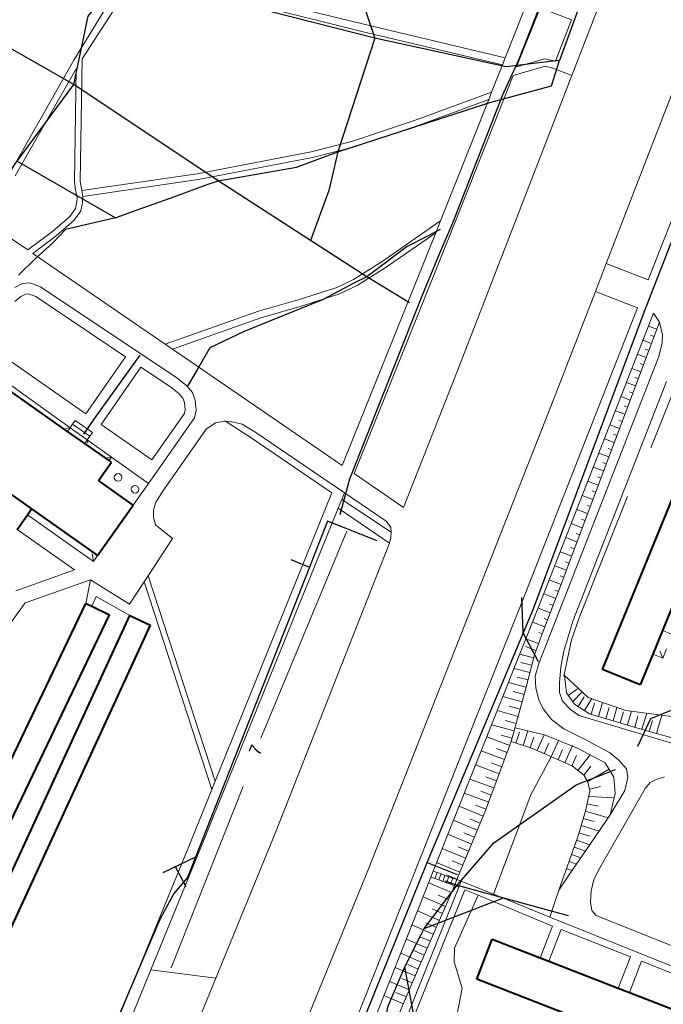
# Model space of a CAD drawing. Extents: x 13 to 4138, y -4831 to -1000.
# Tile 60 of 203: x 1390 to 1560, y -3513 to -3253. Entities that reach past the tile are written whole.
import ezdxf
from ezdxf.enums import TextEntityAlignment as Align

# ---------------------------------------------------------------- set-up
doc = ezdxf.new("R2010")
doc.units = 0
doc.header["$MEASUREMENT"] = 0
for name, color, linetype in [('11', 7, 'CONTINUOUS'), ('24', 7, 'CONTINUOUS'), ('25', 7, 'CONTINUOUS'), ('37', 7, 'CONTINUOUS'), ('40', 7, 'CONTINUOUS'), ('42', 7, 'CONTINUOUS'), ('6', 7, 'CONTINUOUS'), ('7', 7, 'CONTINUOUS'), ('ЛЕСТНИЦЫ', 6, 'CONTINUOUS'), ('ПЕШЕХОДНЫЕ_ДОРОЖКИ', 3, 'CONTINUOUS'), ('ТРОПЫ', 32, 'CONTINUOUS'), ('ТРОТУАРЫ', 7, 'CONTINUOUS')]:
    doc.layers.add(name, color=color, linetype=linetype)
doc.styles.get("Standard").update_dxf_attribs({"font": 'txt', "height": 0.2})

msp = doc.modelspace()

# ---------------------------------------------------------------- linework, layer by layer
at = {"layer": '11', "color": 253, "linetype": 'Continuous', "lineweight": 0}
for p, q in [((1409.38, -3408.16), (1410.47, -3405.61)), ((1410.47, -3405.61), (1419.37, -3410.61)), ((1397.52, -3571.11), (1424.95, -3504.16)), ((1424.95, -3504.16), (1442.1, -3506.42)), ((1442.1, -3506.42), (1413.56, -3576.01))]:
    msp.add_line(p, q, dxfattribs=at)
at = {"layer": '24', "color": 253, "linetype": 'Continuous', "lineweight": 0}
for p, q in [((1424.97, -3235.43), (1406.75, -3263.58)), ((1548.28, -3236.8), (1536.22, -3267.95)), ((1525.87, -3244.98), (1518.6, -3263.3)), ((1415.42, -3246.24), (1404.61, -3263.93)), ((1454.74, -3247.86), (1481.19, -3254.43)), ((1572.71, -3246.71), (1545.27, -3317.61)), ((1454.19, -3249.76), (1480.72, -3256.36)), ((1527.81, -3250.08), (1521.62, -3265.7)), ((1527.81, -3250.08), (1536.11, -3253.29)), ((1531.9, -3264.17), (1536.11, -3253.29)), ((1584.11, -3251.12), (1556.4, -3321.91)), ((1481.19, -3254.43), (1518.6, -3263.3)), ((1480.72, -3256.36), (1517.86, -3265.17)), ((1404.61, -3263.93), (1387.78, -3293.58)), ((1406.75, -3263.58), (1406.27, -3295.94)), ((1517.86, -3265.17), (1518.6, -3263.3)), ((1529.09, -3263.51), (1521.62, -3265.7)), ((1531.9, -3264.17), (1529.09, -3263.51)), ((1405.19, -3266.18), (1389.12, -3294.48)), ((1405.19, -3266.18), (1404.74, -3295.92)), ((1517.86, -3265.17), (1515.01, -3272.36)), ((1529.15, -3265.53), (1520.71, -3267.99)), ((1531.19, -3266.01), (1529.15, -3265.53)), ((1536.22, -3267.95), (1531.19, -3266.01)), ((1520.71, -3267.99), (1505.62, -3306.03)), ((1536.22, -3267.95), (1506.11, -3345.74)), ((1495.37, -3279.61), (1515.01, -3272.36)), ((1495.88, -3281.05), (1514.25, -3274.27)), ((1514.25, -3274.27), (1501.52, -3306.36)), ((1514.25, -3274.27), (1515.01, -3272.36)), ((1478.33, -3285.29), (1495.37, -3279.61)), ((1478.76, -3286.76), (1495.88, -3281.05)), ((1467.31, -3288.11), (1478.33, -3285.29)), ((1467.64, -3289.61), (1478.76, -3286.76)), ((1437.22, -3293.89), (1467.31, -3288.11)), ((1437.48, -3295.4), (1467.64, -3289.61)), ((1406.71, -3298.36), (1437.22, -3293.89)), ((1404.74, -3295.92), (1405, -3298.25)), ((1406.27, -3295.94), (1406.71, -3298.36)), ((1406.99, -3299.87), (1437.48, -3295.4)), ((1405, -3298.25), (1405.43, -3300.24)), ((1405.43, -3300.24), (1405.34, -3301.36)), ((1406.71, -3298.36), (1406.99, -3299.87)), ((1406.99, -3299.87), (1406.86, -3301.57)), ((1405.34, -3301.36), (1405, -3303.09)), ((1406.86, -3301.57), (1406.43, -3303.71)), ((1403.53, -3305.17), (1398.95, -3309.15)), ((1405, -3303.09), (1403.53, -3305.17)), ((1406.43, -3303.71), (1404.67, -3306.2)), ((1380.21, -3305.91), (1392.41, -3314.04)), ((1404.67, -3306.2), (1399.91, -3310.34)), ((1505.62, -3306.03), (1478.65, -3373.1)), ((1486.08, -3317.06), (1501.52, -3306.36)), ((1500.25, -3309.51), (1501.52, -3306.36)), ((1398.95, -3309.15), (1392.41, -3314.04)), ((1399.91, -3310.34), (1393.75, -3314.93)), ((1500.25, -3309.51), (1475.54, -3370.97)), ((1487.1, -3318.61), (1500.25, -3309.51)), ((1393.75, -3314.93), (1428.73, -3338.9)), ((1478.53, -3321.81), (1486.08, -3317.06)), ((1479.44, -3323.44), (1487.1, -3318.61)), ((1545.27, -3317.61), (1542.42, -3324.99)), ((1545.27, -3317.61), (1556.4, -3321.91)), ((1391.03, -3322.91), (1389.01, -3323.92)), ((1392.96, -3322.73), (1391.03, -3322.91)), ((1395.81, -3323.74), (1392.96, -3322.73)), ((1431.8, -3347.85), (1395.81, -3323.74)), ((1474.14, -3323.93), (1478.53, -3321.81)), ((1474.84, -3325.66), (1479.44, -3323.44)), ((1390.58, -3326.34), (1388.99, -3327.64)), ((1391.83, -3325.72), (1390.58, -3326.34)), ((1392.6, -3325.64), (1391.83, -3325.72)), ((1394.51, -3326.32), (1392.6, -3325.64)), ((1418.28, -3342.25), (1394.51, -3326.32)), ((1464.48, -3327.03), (1474.14, -3323.93)), ((1465.02, -3328.81), (1474.84, -3325.66)), ((1542.42, -3324.99), (1530.67, -3355.34)), ((1542.42, -3324.99), (1553.52, -3329.28)), ((1453.42, -3330.18), (1464.48, -3327.03)), ((1453.98, -3331.95), (1465.02, -3328.81)), ((1428.73, -3338.9), (1453.42, -3330.18)), ((1553.52, -3329.28), (1523.99, -3404.73)), ((1557.79, -3330.75), (1528.19, -3406.39)), ((1557.79, -3330.75), (1559.38, -3333.11)), ((1430.63, -3340.2), (1453.98, -3331.95)), ((1559.38, -3333.11), (1560.21, -3336.42)), ((1560.21, -3336.42), (1560.04, -3338.57)), ((1407.79, -3357.32), (1380.63, -3338.42)), ((1428.73, -3338.9), (1430.63, -3340.2)), ((1560.04, -3338.57), (1559.23, -3342.17)), ((1430.63, -3340.2), (1475.54, -3370.97)), ((1418.28, -3342.25), (1407.79, -3357.32)), ((1559.23, -3342.17), (1527.51, -3423.3)), ((1422.32, -3344.95), (1411.77, -3360.1)), ((1430.11, -3350.17), (1422.32, -3344.95)), ((1506.11, -3345.74), (1491.76, -3382.09)), ((1434.37, -3349.87), (1431.8, -3347.85)), ((1561.2, -3348.81), (1536.45, -3412.11)), ((1432.37, -3351.95), (1430.11, -3350.17)), ((1433.41, -3353.17), (1432.37, -3351.95)), ((1435.93, -3351.7), (1434.37, -3349.87)), ((1436.66, -3353.72), (1435.93, -3351.7)), ((1433.85, -3354.36), (1433.41, -3353.17)), ((1434.04, -3356.2), (1433.85, -3354.36)), ((1436.94, -3356.38), (1436.66, -3353.72)), ((1425.22, -3369.46), (1433.81, -3357.21)), ((1433.81, -3357.21), (1434.04, -3356.2)), ((1436.48, -3358.39), (1436.94, -3356.38)), ((1530.67, -3355.34), (1482.34, -3477.77)), ((1425.22, -3369.46), (1411.77, -3360.1)), ((1424.32, -3375.69), (1436.48, -3358.39)), ((1439.57, -3361.37), (1442.03, -3359.73)), ((1442.03, -3359.73), (1444.35, -3359.28)), ((1444.35, -3359.28), (1444.63, -3359.3)), ((1444.63, -3359.3), (1446.36, -3359.43)), ((1444.63, -3359.3), (1451.42, -3363.62)), ((1446.36, -3359.43), (1449.12, -3360.03)), ((1449.12, -3360.03), (1452.41, -3362.11)), ((1428.07, -3377.77), (1439.57, -3361.37)), ((1452.41, -3362.11), (1476.1, -3378.23)), ((1451.42, -3363.62), (1472.8, -3378.16)), ((1478.65, -3373.1), (1491.76, -3382.09)), ((1426.21, -3380.83), (1428.07, -3377.77)), ((1472.8, -3378.16), (1441.95, -3454.36)), ((1476.1, -3378.23), (1475.4, -3379.94)), ((1476.1, -3378.23), (1487.1, -3385.71)), ((1425.61, -3382.76), (1426.21, -3380.83)), ((1475.4, -3379.94), (1474.46, -3382.26)), ((1475.4, -3379.94), (1488.43, -3388.59)), ((1425.61, -3384.7), (1425.61, -3382.76)), ((1474.46, -3382.26), (1438.19, -3471.87)), ((1474.46, -3382.26), (1488.05, -3391.5)), ((1426.21, -3386.64), (1425.61, -3384.7)), ((1487.1, -3385.71), (1488.33, -3387.3)), ((1404.8, -3398.57), (1389.6, -3387.84)), ((1430.7, -3390.23), (1426.21, -3386.64)), ((1488.33, -3387.3), (1488.43, -3388.59)), ((1488.43, -3388.59), (1488.33, -3389.98)), ((1424.2, -3400.09), (1430.7, -3390.23)), ((1488.33, -3389.98), (1488.05, -3391.5)), ((1488.05, -3391.5), (1457.88, -3467.93)), ((1389.3, -3404.07), (1404.8, -3398.57)), ((1391.7, -3407.28), (1408.97, -3401.16)), ((1408.97, -3401.16), (1419.27, -3407.56)), ((1419.27, -3407.56), (1423.14, -3401.7)), ((1423.14, -3401.7), (1424.2, -3400.09)), ((1423.14, -3401.7), (1441.08, -3456.54)), ((1424.2, -3400.09), (1441.95, -3454.36)), ((1523.99, -3404.73), (1462.45, -3559.22)), ((1528.19, -3406.39), (1499.57, -3478.11)), ((1362.28, -3447.69), (1391.7, -3407.28)), ((1536.45, -3412.11), (1534.1, -3419.97)), ((1534.1, -3419.97), (1533.27, -3424.11)), ((1527.51, -3423.3), (1526.51, -3426.61)), ((1533.27, -3424.11), (1532.94, -3428.41)), ((1526.51, -3426.61), (1526.68, -3429.76)), ((1526.68, -3429.76), (1527.51, -3432.9)), ((1532.94, -3428.41), (1532.94, -3430.89)), ((1527.51, -3432.9), (1528.66, -3435.22)), ((1532.94, -3430.89), (1533.77, -3433.21)), ((1528.66, -3435.22), (1530.81, -3438.03)), ((1533.77, -3433.21), (1535.76, -3435.36)), ((1535.76, -3435.36), (1538.07, -3437.02)), ((1530.81, -3438.03), (1534.12, -3440.51)), ((1538.07, -3437.02), (1569.16, -3446.28)), ((1534.12, -3440.51), (1539.41, -3443.16)), ((1539.41, -3443.16), (1546.19, -3446.8)), ((1546.19, -3446.8), (1548.67, -3448.78)), ((1548.67, -3448.78), (1550.66, -3451.1)), ((1550.66, -3451.1), (1550.99, -3453.42)), ((1550.99, -3453.42), (1550.17, -3456.82)), ((1558.73, -3453.84), (1556.91, -3454.66)), ((1560.72, -3453.17), (1558.73, -3453.84)), ((1441.08, -3456.54), (1441.95, -3454.36)), ((1555.58, -3456.32), (1543.64, -3477.23)), ((1556.91, -3454.66), (1555.58, -3456.32)), ((1441.08, -3456.54), (1435.34, -3470.71)), ((1550.17, -3456.82), (1546.37, -3463.27)), ((1546.37, -3463.27), (1539.92, -3472.7)), ((1457.88, -3467.93), (1442.1, -3506.42)), ((1435.34, -3470.71), (1394.49, -3570.39)), ((1438.19, -3471.87), (1424.95, -3504.16)), ((1539.92, -3472.7), (1535.79, -3478.66)), ((1543.64, -3477.23), (1542, -3480.36)), ((1482.34, -3477.77), (1450.89, -3554.48)), ((1498.98, -3479.7), (1460.32, -3576.77)), ((1535.79, -3478.66), (1532.81, -3483.13)), ((1506.34, -3482.38), (1487.14, -3530.07)), ((1506.92, -3480.78), (1515.48, -3484.23)), ((1542, -3480.36), (1541.33, -3483.34)), ((1507.95, -3483.04), (1488.87, -3530.43)), ((1507.95, -3483.04), (1511.44, -3484.49)), ((1511.44, -3484.49), (1531.08, -3492.62)), ((1515.48, -3484.23), (1530.4, -3490.25)), ((1532.81, -3483.13), (1530.4, -3490.25)), ((1541.33, -3483.34), (1541.17, -3486.33)), ((1541.17, -3486.33), (1541.5, -3488.49)), ((1530.4, -3490.25), (1645.19, -3536.46)), ((1541.5, -3488.49), (1542.66, -3489.81)), ((1542.66, -3489.81), (1613.1, -3518.16)), ((1527.83, -3501), (1531.08, -3492.62)), ((1530.14, -3501.9), (1533.38, -3493.53)), ((1533.38, -3493.53), (1551.72, -3500.72)), ((1548.49, -3509.03), (1551.72, -3500.72)), ((1551.42, -3510.16), (1554.64, -3501.89)), ((1554.64, -3501.89), (1573.07, -3509.31))]:
    msp.add_line(p, q, dxfattribs=at)
at = {"layer": '25', "color": 253, "linetype": 'Continuous', "lineweight": 0}
for p, q in [((1498.98, -3479.7), (1499.57, -3478.11)), ((1500.02, -3480.08), (1498.98, -3479.7)), ((1499.57, -3478.11), (1500.6, -3478.48)), ((1500.02, -3480.08), (1500.6, -3478.48)), ((1500.6, -3478.48), (1501.63, -3478.86)), ((1501.05, -3480.45), (1501.63, -3478.86)), ((1501.63, -3478.86), (1502.67, -3479.23)), ((1502.09, -3480.83), (1502.67, -3479.23)), ((1502.67, -3479.23), (1503.7, -3479.61)), ((1503.12, -3481.21), (1503.7, -3479.61)), ((1503.7, -3479.61), (1504.73, -3479.98)), ((1501.05, -3480.45), (1500.02, -3480.08)), ((1502.09, -3480.83), (1501.05, -3480.45)), ((1503.12, -3481.21), (1502.09, -3480.83)), ((1504.15, -3481.58), (1503.12, -3481.21)), ((1504.15, -3481.58), (1504.73, -3479.98)), ((1505.19, -3481.96), (1504.15, -3481.58)), ((1504.73, -3479.98), (1505.77, -3480.36)), ((1505.19, -3481.96), (1505.77, -3480.36)), ((1506.34, -3482.38), (1505.19, -3481.96)), ((1505.77, -3480.36), (1506.92, -3480.78)), ((1506.92, -3480.78), (1506.34, -3482.38))]:
    msp.add_line(p, q, dxfattribs=at)
at = {"layer": '37', "color": 253, "linetype": 'Continuous', "lineweight": 0}
for p, q in [((1559.38, -3333.11), (1532.59, -3404.4)), ((1556.46, -3334.15), (1558.68, -3334.98)), ((1557.04, -3336.5), (1557.98, -3336.85)), ((1555.01, -3337.87), (1557.27, -3338.72)), ((1553.55, -3341.6), (1555.87, -3342.47)), ((1555.63, -3340.24), (1556.57, -3340.59)), ((1554.23, -3343.99), (1555.16, -3344.34)), ((1552.09, -3345.32), (1554.46, -3346.21)), ((1550.63, -3349.05), (1553.05, -3349.95)), ((1552.82, -3347.73), (1553.76, -3348.08)), ((1551.41, -3351.48), (1552.35, -3351.83)), ((1562.68, -3352.22), (1557.06, -3366.29)), ((1549.17, -3352.77), (1551.64, -3353.7)), ((1547.72, -3356.5), (1550.24, -3357.44)), ((1550, -3355.22), (1550.94, -3355.57)), ((1546.26, -3360.22), (1548.83, -3361.19)), ((1548.6, -3358.97), (1549.53, -3359.32)), ((1547.19, -3362.71), (1548.13, -3363.06)), ((1544.8, -3363.95), (1547.42, -3364.93)), ((1543.34, -3367.67), (1546.02, -3368.68)), ((1545.78, -3366.45), (1546.72, -3366.8)), ((1544.38, -3370.2), (1545.31, -3370.55)), ((1541.88, -3371.4), (1544.61, -3372.42)), ((1540.43, -3375.12), (1543.2, -3376.17)), ((1542.97, -3373.94), (1543.9, -3374.29)), ((1541.56, -3377.69), (1542.5, -3378.04)), ((1538.22, -3410.92), (1550.95, -3379.15)), ((1538.97, -3378.85), (1541.79, -3379.91)), ((1537.51, -3382.57), (1540.39, -3383.65)), ((1540.15, -3381.43), (1541.09, -3381.78)), ((1538.75, -3385.18), (1539.68, -3385.53)), ((1536.05, -3386.3), (1538.98, -3387.4)), ((1534.6, -3390.02), (1537.57, -3391.14)), ((1537.34, -3388.92), (1538.28, -3389.27)), ((1533.14, -3393.75), (1536.17, -3394.89)), ((1535.93, -3392.66), (1536.87, -3393.01)), ((1534.53, -3396.41), (1535.46, -3396.76)), ((1531.68, -3397.47), (1534.76, -3398.63)), ((1530.22, -3401.2), (1533.35, -3402.38)), ((1533.12, -3400.15), (1534.06, -3400.5)), ((1532.59, -3404.4), (1528.14, -3416.11)), ((1531.71, -3403.9), (1532.65, -3404.25)), ((1528.77, -3404.91), (1531.94, -3406.12)), ((1527.29, -3408.63), (1530.52, -3409.86)), ((1530.29, -3407.63), (1531.23, -3407.99)), ((1528.87, -3411.37), (1529.81, -3411.73)), ((1536.09, -3416.99), (1538.22, -3410.92)), ((1525.81, -3412.35), (1529.1, -3413.6)), ((1524.07, -3416.71), (1527.43, -3417.98)), ((1528.14, -3416.11), (1526.31, -3420.95)), ((1527.45, -3415.11), (1528.39, -3415.47)), ((1534.1, -3426.59), (1536.09, -3416.99)), ((1523.92, -3418.79), (1526.72, -3419.85)), ((1522.42, -3420.83), (1526.11, -3421.75)), ((1526.31, -3420.95), (1524.15, -3429.56)), ((1520.93, -3424.58), (1525.13, -3425.63)), ((1522.71, -3422.97), (1525.62, -3423.69)), ((1521.74, -3426.85), (1524.65, -3427.57)), ((1534.16, -3426.33), (1540.55, -3432.22)), ((1534.76, -3431.06), (1534.27, -3426.43)), ((1519.43, -3428.33), (1524.16, -3429.51)), ((1524.15, -3429.56), (1520.21, -3443.88)), ((1537.68, -3429.98), (1535.25, -3431.73)), ((1517.98, -3431.96), (1523.1, -3433.37)), ((1520.74, -3430.64), (1523.63, -3431.44)), ((1536.91, -3434.04), (1534.76, -3431.06)), ((1538.95, -3430.75), (1536.42, -3433.35)), ((1539.48, -3432.11), (1537.89, -3434.65)), ((1541.5, -3432.55), (1539.59, -3435.71)), ((1540.55, -3432.22), (1550.47, -3435.69)), ((1519.68, -3434.5), (1522.57, -3435.3)), ((1540.88, -3436.52), (1536.91, -3434.04)), ((1542.19, -3433.78), (1541.34, -3436.66)), ((1544.35, -3433.55), (1543.25, -3437.23)), ((1546.03, -3434.92), (1545.17, -3437.8)), ((1548.13, -3434.87), (1547.09, -3438.37)), ((1516.49, -3435.7), (1522.04, -3437.23)), ((1554.78, -3440.66), (1540.88, -3436.52)), ((1549.86, -3436.06), (1549, -3438.94)), ((1550.47, -3435.69), (1564.7, -3437.51)), ((1552, -3435.89), (1550.92, -3439.51)), ((1553.69, -3437.2), (1552.84, -3440.08)), ((1556.02, -3436.4), (1554.75, -3440.65)), ((1559.96, -3436.91), (1558.6, -3441.74)), ((1515, -3439.44), (1520.98, -3441.08)), ((1518.62, -3438.36), (1521.51, -3439.15)), ((1521.21, -3440.24), (1529.02, -3442.11)), ((1570.65, -3445.13), (1554.78, -3440.66)), ((1557.49, -3438.31), (1556.68, -3441.19)), ((1513.72, -3442.64), (1519.82, -3444.91)), ((1517.56, -3442.21), (1520.45, -3443.01)), ((1522.36, -3441.44), (1521.42, -3444.28)), ((1524.6, -3441.05), (1523.32, -3444.91)), ((1526.16, -3442.69), (1525.22, -3445.54)), ((1528.93, -3442.08), (1527.07, -3446.29)), ((1529.02, -3442.11), (1537.66, -3445.6)), ((1520.21, -3443.88), (1513.42, -3462.09)), ((1516.32, -3445.74), (1519.13, -3446.78)), ((1525.82, -3445.74), (1520.21, -3443.88)), ((1536.26, -3450.34), (1525.82, -3445.74)), ((1530.11, -3444.35), (1528.9, -3447.09)), ((1532.64, -3443.57), (1530.73, -3447.9)), ((1533.77, -3445.96), (1532.56, -3448.71)), ((1536.41, -3444.94), (1534.39, -3449.51)), ((1537.66, -3445.6), (1545.04, -3449.5)), ((1512.24, -3446.35), (1518.43, -3448.66)), ((1537.43, -3447.57), (1536.22, -3450.32)), ((1541.05, -3447.39), (1537.81, -3451.54)), ((1510.76, -3450.07), (1517.03, -3452.41)), ((1514.92, -3449.49), (1517.73, -3450.53)), ((1539.47, -3452.84), (1536.26, -3450.34)), ((1541.23, -3450.41), (1539.38, -3452.78)), ((1546.04, -3451.2), (1540.42, -3454.47)), ((1545.04, -3449.5), (1547.27, -3453.26)), ((1509.27, -3453.78), (1515.63, -3456.15)), ((1513.52, -3453.23), (1516.33, -3454.28)), ((1540.44, -3454.52), (1539.47, -3452.84)), ((1547.27, -3453.26), (1547.68, -3457.58)), ((1541, -3457.02), (1540.44, -3454.52)), ((1543.8, -3455.77), (1540.87, -3456.42)), ((1507.79, -3457.5), (1514.24, -3459.9)), ((1512.13, -3456.98), (1514.94, -3458.03)), ((1539.88, -3461.9), (1541, -3457.02)), ((1547.41, -3458.77), (1540.69, -3458.37)), ((1547.68, -3457.58), (1546.37, -3463.27)), ((1506.41, -3460.96), (1512.78, -3463.63)), ((1510.73, -3460.73), (1513.54, -3461.78)), ((1543.17, -3460.99), (1540.25, -3460.32)), ((1513.42, -3462.09), (1505.77, -3480.36)), ((1537.8, -3469.01), (1539.88, -3461.9)), ((1542.09, -3465.03), (1539.21, -3464.18)), ((1545.84, -3464.05), (1539.78, -3462.27)), ((1504.93, -3464.67), (1511.23, -3467.32)), ((1509.24, -3464.31), (1512.01, -3465.47)), ((1543.47, -3467.52), (1538.65, -3466.1)), ((1503.44, -3468.39), (1509.69, -3471.01)), ((1507.69, -3468), (1510.46, -3469.16)), ((1532.81, -3483.13), (1537.8, -3469.01)), ((1540.96, -3468.87), (1538.09, -3468.02)), ((1506.15, -3471.69), (1508.91, -3472.85)), ((1539.81, -3472.87), (1536.81, -3471.81)), ((1540.97, -3471.16), (1537.47, -3469.93)), ((1501.96, -3472.1), (1508.14, -3474.69)), ((1538.62, -3474.57), (1536.14, -3473.7)), ((1500.48, -3475.82), (1506.6, -3478.38)), ((1504.6, -3475.38), (1507.37, -3476.54)), ((1537.44, -3476.28), (1535.47, -3475.58)), ((1503.06, -3479.07), (1505.82, -3480.23)), ((1536.26, -3477.98), (1534.81, -3477.47)), ((1505.19, -3481.96), (1495.69, -3503.78)), ((1498.4, -3481.18), (1504.39, -3483.79)), ((1496.91, -3484.9), (1502.8, -3487.46)), ((1500.84, -3484.43), (1503.59, -3485.63)), ((1495.43, -3488.62), (1501.2, -3491.13)), ((1499.25, -3488.1), (1502, -3489.29)), ((1493.95, -3492.34), (1499.6, -3494.8)), ((1497.65, -3491.76), (1500.4, -3492.96)), ((1496.06, -3495.43), (1498.81, -3496.63)), ((1492.47, -3496.06), (1498.01, -3498.46)), ((1490.99, -3499.77), (1496.41, -3502.13)), ((1494.46, -3499.1), (1497.21, -3500.3)), ((1492.86, -3502.79), (1495.62, -3503.97)), ((1495.69, -3503.78), (1476.34, -3549.25)), ((1489.49, -3503.53), (1494.83, -3505.81)), ((1488.01, -3507.25), (1493.27, -3509.49)), ((1491.29, -3506.47), (1494.05, -3507.65)), ((1486.53, -3510.97), (1491.7, -3513.17)), ((1489.72, -3510.15), (1492.48, -3511.33))]:
    msp.add_line(p, q, dxfattribs=at)
at = {"layer": '40', "color": 253, "linetype": 'Continuous', "lineweight": 0}
for p, q in [((1476.75, -3388.27), (1454, -3442.98)), ((1408.97, -3401.16), (1407.78, -3407.4)), ((1525.4, -3458), (1530.73, -3447.9)), ((1449.38, -3455.74), (1430.31, -3503.67)), ((1515.48, -3484.23), (1525.4, -3458)), ((1511.44, -3484.49), (1505.23, -3498.47)), ((1505.23, -3498.47), (1505.1, -3502.09)), ((1505.1, -3502.09), (1507.18, -3509.06)), ((1507.18, -3509.06), (1505.79, -3516.3))]:
    msp.add_line(p, q, dxfattribs=at)
at = {"layer": '6', "color": 253, "linetype": 'Continuous', "lineweight": 40}
for p, q in [((1402.95, -3361.95), (1386.11, -3350.08)), ((1544.29, -3424.85), (1574.65, -3350.64)), ((1407.47, -3365.14), (1402.95, -3361.95)), ((1413.89, -3369.67), (1407.47, -3365.14)), ((1411.1, -3374.96), (1414.52, -3370.11)), ((1414.52, -3370.11), (1413.89, -3369.67)), ((1382.84, -3374.97), (1393.42, -3382.43)), ((1420.27, -3381.43), (1411.1, -3374.96)), ((1392.32, -3383.98), (1393.42, -3382.43)), ((1393.42, -3382.43), (1410.87, -3394.74)), ((1410.87, -3394.74), (1420.27, -3381.43)), ((1389.6, -3387.84), (1392.32, -3383.98)), ((1564.58, -3403.73), (1560.15, -3414.55)), ((1368.72, -3488.91), (1407.78, -3407.4)), ((1407.78, -3407.4), (1409.38, -3408.16)), ((1409.38, -3408.16), (1414.02, -3410.39)), ((1372.15, -3497.78), (1414.02, -3410.39)), ((1375.65, -3505.45), (1419.37, -3410.61)), ((1419.37, -3410.61), (1424.87, -3413.14)), ((1381.93, -3506.28), (1424.87, -3413.14)), ((1560.15, -3414.55), (1557.61, -3420.77)), ((1557.61, -3420.77), (1554.27, -3428.93)), ((1554.27, -3428.93), (1544.29, -3424.85)), ((1511.09, -3506.66), (1515.19, -3496.09)), ((1515.19, -3496.09), (1527.83, -3501)), ((1527.83, -3501), (1530.14, -3501.9)), ((1530.14, -3501.9), (1548.49, -3509.03)), ((1563.77, -3527.12), (1511.09, -3506.66)), ((1548.49, -3509.03), (1551.42, -3510.16)), ((1551.42, -3510.16), (1569.95, -3517.36))]:
    msp.add_line(p, q, dxfattribs=at)
at = {"layer": '7', "color": 253, "linetype": 'Continuous', "lineweight": 0}
for p, q in [((1403.59, -3361.04), (1385.72, -3348.2)), ((1404.28, -3360.06), (1403.59, -3361.04)), ((1404.97, -3359.08), (1404.28, -3360.06)), ((1408.81, -3363.25), (1404.28, -3360.06)), ((1409.5, -3362.27), (1404.97, -3359.08)), ((1402.51, -3361.22), (1403.59, -3361.04)), ((1403.59, -3361.04), (1402.95, -3361.95)), ((1408.12, -3364.23), (1403.59, -3361.04)), ((1408.81, -3363.25), (1409.5, -3362.27)), ((1407.47, -3365.14), (1408.12, -3364.23)), ((1408.12, -3364.23), (1408.81, -3363.25)), ((1414.52, -3368.77), (1408.12, -3364.23)), ((1408.27, -3365.1), (1408.12, -3364.23)), ((1413.41, -3368.96), (1414.52, -3368.77)), ((1414.52, -3368.77), (1413.89, -3369.67)), ((1414.52, -3368.77), (1424.32, -3375.69)), ((1424.32, -3375.69), (1420.27, -3381.43)), ((1392.32, -3383.98), (1409.78, -3396.29)), ((1409.44, -3394.32), (1409.78, -3396.29)), ((1409.78, -3396.29), (1410.87, -3394.74)), ((1560.15, -3414.55), (1562.79, -3415.63)), ((1559.47, -3420.01), (1560.24, -3421.85)), ((1560.24, -3421.85), (1561.26, -3419.37)), ((1557.61, -3420.77), (1560.24, -3421.85))]:
    msp.add_line(p, q, dxfattribs=at)
for centre in [(1416.28, -3374.12), (1420.78, -3377.24)]:
    msp.add_circle(centre, 1, dxfattribs=at)
at = {"layer": 'ЛЕСТНИЦЫ'}
for points in [[(1571.92, -3424.3), (1562.6, -3435.6), (1556.99, -3437.91), (1553.56, -3445.18)], [(1434.29, -3482.28), (1431.35, -3476.83)], [(1497.96, -3475.79), (1505.86, -3478.97)]]:
    msp.add_lwpolyline(points, dxfattribs=at)
at = {"layer": 'ПЕШЕХОДНЫЕ_ДОРОЖКИ'}
for points in [[(1513.21, -3162.53), (1521.95, -3178.21), (1508.85, -3184.88), (1487.85, -3197.87), (1479.04, -3205.41), (1475.51, -3210.36), (1473.88, -3215.46), (1474.55, -3225.36), (1477.46, -3238.29), (1484.17, -3258.05), (1474.37, -3288.09)], [(1493.29, -3327.99), (1481.99, -3321.09), (1467.17, -3311.52), (1442.72, -3295.74), (1404.61, -3270.36), (1369.29, -3250.29), (1367.57, -3249.31), (1344.79, -3235.59)], [(1376.85, -3308.1), (1389.57, -3290.58), (1404.61, -3270.36), (1408.36, -3252.32), (1420.81, -3236.7)], [(1543.18, -3235.93), (1532.96, -3263.95), (1530.49, -3264.25), (1518.87, -3265.64), (1484.17, -3258.05), (1456.78, -3251.12), (1435.43, -3245.73)], [(1514.53, -3275.04), (1528.5, -3271.27), (1530.86, -3270.64), (1532.96, -3263.95)], [(1415.56, -3305.54), (1420.12, -3303.9), (1431.24, -3299.88), (1439.85, -3296.77), (1442.72, -3295.74), (1463.42, -3292.18), (1474.37, -3288.09), (1514.53, -3275.04)], [(1474.37, -3288.09), (1471.97, -3298.31), (1467.17, -3311.52)], [(1389.57, -3290.58), (1415.56, -3305.54)], [(1415.56, -3305.54), (1402.37, -3308.61), (1399.03, -3312.15), (1394.44, -3316.31), (1389.94, -3320.69)], [(1501.39, -3308.67), (1497.88, -3310.46), (1492.65, -3313.13), (1481.99, -3321.09), (1478.81, -3322.75), (1470.5, -3327.11), (1449.58, -3335.57), (1440.56, -3339.9), (1437.16, -3345.67), (1434.42, -3350.3)], [(1422.03, -3341.81), (1410.51, -3357.83), (1407.13, -3362.68)], [(1471.63, -3385.69), (1466.87, -3397.8), (1436.73, -3474.46), (1434.63, -3479.81), (1431.05, -3483.98), (1427.3, -3490.87), (1412.77, -3524.95), (1392.87, -3572.23)], [(1484.75, -3390.86), (1471.63, -3385.69)], [(1461.9, -3395.78), (1466.87, -3397.8)], [(1465.19, -3574.46), (1467.72, -3567.79), (1477, -3553.91), (1483.83, -3536.77), (1487.57, -3513.92), (1492.11, -3503.42), (1496.4, -3494.81), (1497.16, -3493.27), (1505.94, -3481.8), (1515.6, -3470.63), (1537.38, -3455.31), (1547.73, -3451.28)], [(1436.73, -3474.46), (1428.11, -3478.53)], [(1502.62, -3480.68), (1505.94, -3481.8), (1518.12, -3485.14), (1535.27, -3489.82)], [(1497.16, -3493.27), (1518.12, -3485.14)], [(1501.8, -3556.46), (1496.96, -3529.95), (1492.11, -3503.42)]]:
    msp.add_lwpolyline(points, dxfattribs=at)
at = {"layer": 'ТРОПЫ'}
msp.add_lwpolyline([(1527.44, -3422.82), (1523.36, -3415.18), (1523.02, -3405.85)], dxfattribs=at)
at = {"layer": 'ТРОТУАРЫ'}
for points in [[(1481.72, -3515.94), (1496.11, -3480.39), (1497.97, -3475.8), (1525.95, -3409.04), (1555.89, -3329.08), (1555.97, -3328.87), (1584.5, -3255.59), (1586.12, -3251.43), (1596.07, -3227.63), (1608.32, -3198.31), (1617.06, -3174.71), (1619.23, -3169.06), (1624.85, -3154.99), (1639.26, -3119.42), (1640.31, -3116.83), (1700.01, -2958.8), (1703.48, -2949.49), (1708.51, -2934.66), (1706.83, -2928.88), (1710.78, -2918.53), (1721.82, -2891.16), (1725.22, -2880.69), (1741.17, -2854)], [(1585.37, -3103.24), (1569.08, -3145.16), (1558.21, -3174.32), (1539.43, -3219.66), (1522.13, -3263.94), (1517.79, -3273.34), (1504.65, -3306.97), (1501.14, -3315.18), (1496.54, -3326.28), (1477.48, -3374.61), (1474.88, -3383.98)]]:
    msp.add_lwpolyline(points, dxfattribs=at)

# ---------------------------------------------------------------- texts
at = {"layer": '42', "color": 253, "linetype": 'Continuous', "lineweight": 0}
msp.add_text('7', height=3.2, rotation=66.308, dxfattribs=at).set_placement((1452.62, -3446.13), align=Align.MIDDLE)

doc.saveas('drawing.dxf')
